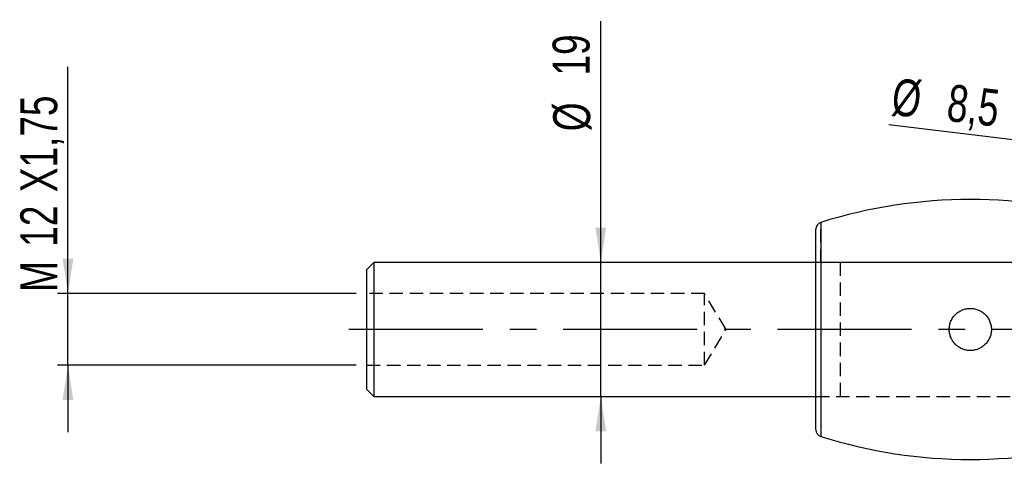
# Model space of a CAD drawing. Extents: x 56 to 617, y 36 to 436.
# Tile 7 of 31: x 70 to 210, y 199 to 262. Entities that reach past the tile are written whole.
import ezdxf

# ---------------------------------------------------------------- set-up
doc = ezdxf.new("R2010")
doc.units = 0
doc.header["$LTSCALE"] = 1.5
doc.linetypes.add('CENTERX2', pattern=[20.32, 12.7, -2.54, 2.54, -2.54])
doc.linetypes.add('HIDDEN', pattern=[1.905, 1.27, -0.635])
doc.layers.get('0').update_dxf_attribs({"linetype": 'CONTINUOUS'})
doc.layers.add('FORMATO', color=179, linetype='CONTINUOUS')
doc.styles.add('SLDTEXTSTYLE0', font='TXT', dxfattribs={"width": 0.75})
doc.dimstyles.new('SLDDIMSTYLE3', dxfattribs={"dimtxt": 5.25, "dimasz": 4.953, "dimexe": 0, "dimexo": 0.0625, "dimgap": 1.3125, "dimtad": 1, "dimdec": 0, "dimrnd": 1e-09, "dimzin": 12, "dimtxsty": 'SLDTEXTSTYLE0', "dimsah": 1, "dimcen": 0.09, "dimazin": 3, "dimtfac": 1, "dimtmove": 0, "dimatfit": 3, "dimtolj": 1, "dimtzin": 12})
doc.dimstyles.new('SLDDIMSTYLE4', dxfattribs={"dimtxt": 5.25, "dimasz": 4.953, "dimexe": 0, "dimexo": 0.0625, "dimgap": 1.3125, "dimtad": 1, "dimdec": 3, "dimrnd": 1e-09, "dimzin": 12, "dimtxsty": 'SLDTEXTSTYLE0', "dimsah": 1, "dimcen": 0.09, "dimazin": 3, "dimtfac": 1, "dimtdec": 3, "dimtmove": 0, "dimatfit": 3, "dimtolj": 1, "dimtzin": 12})
doc.dimstyles.new('SLDDIMSTYLE5', dxfattribs={"dimtxt": 5.25, "dimasz": 4.953, "dimexe": 0, "dimexo": 0.0625, "dimgap": 1.3125, "dimtad": 1, "dimdec": 3, "dimrnd": 1e-09, "dimzin": 12, "dimtxsty": 'SLDTEXTSTYLE0', "dimblk1": 'NONE', "dimsah": 1, "dimcen": 0, "dimazin": 3, "dimtfac": 1, "dimtdec": 3, "dimtmove": 0, "dimatfit": 3, "dimtolj": 1, "dimtzin": 12})

# ---------------------------------------------------------------- blocks, each defined once
blk = doc.blocks.new('_D_9')
at = {"layer": 'FORMATO'}
for p, q in [((152.39, 227.7), (152.39, 262.06)), ((152.39, 208.65), (152.39, 227.7)), ((152.39, 208.65), (152.39, 199.12))]:
    blk.add_line(p, q, dxfattribs=at)
for points in [[(152.39, 227.7), (153.15, 232.65), (151.63, 232.65)], [(152.39, 208.65), (151.63, 203.69), (153.15, 203.69)]]:
    blk.add_solid(points, dxfattribs=at)
at = {"layer": 'FORMATO', "char_height": 5.25, "attachment_point": 1, "rotation": 90, "style": 'SLDTEXTSTYLE0'}
for s, insert in [('19', (145.54, 254.3)), ('%%c', (145.62, 246.38))]:
    blk.add_mtext(s, dxfattribs=dict(at, insert=insert))
blk = doc.blocks.new('_D_10')
at = {"layer": 'FORMATO'}
for p, q in [((76.63, 223.27), (76.63, 255.54)), ((117.63, 223.27), (75.13, 223.27)), ((76.63, 213.07), (76.63, 223.27)), ((117.63, 213.07), (75.13, 213.07)), ((76.63, 213.07), (76.63, 203.55))]:
    blk.add_line(p, q, dxfattribs=at)
for points in [[(76.63, 223.27), (77.39, 228.22), (75.86, 228.22)], [(76.63, 213.07), (75.86, 208.12), (77.39, 208.12)]]:
    blk.add_solid(points, dxfattribs=at)
at = {"layer": 'FORMATO', "char_height": 5.25, "attachment_point": 1, "rotation": 90, "style": 'SLDTEXTSTYLE0'}
for s, insert in [('X1,75', (69.86, 237.7)), ('12', (69.86, 229.94)), ('M', (69.86, 223.51))]:
    blk.add_mtext(s, dxfattribs=dict(at, insert=insert))
blk = doc.blocks.new('_D_11')
at = {"layer": 'FORMATO'}
for q in [(193.36, 247.3), (231.7, 242.66)]:
    blk.add_line((223.26, 243.68), q, dxfattribs=at)
blk.add_solid([(223.26, 243.68), (218.43, 245.04), (218.25, 243.52)], dxfattribs=at)
at = {"layer": 'FORMATO', "char_height": 5.25, "attachment_point": 1, "rotation": 353.0927, "style": 'SLDTEXTSTYLE0'}
for s, insert in [('%%c', (194.17, 253.97)), ('8,5', (202.04, 253.1))]:
    blk.add_mtext(s, dxfattribs=dict(at, insert=insert))
blk = doc.blocks.new('_NONE')

msp = doc.modelspace()

# ---------------------------------------------------------------- linework, layer by layer
at = {"color": 7, "linetype": 'CONTINUOUS'}
for p, q in [((182.9771, 203.9009), (182.9771, 232.443)), ((120.1267, 227.6969), (119.1267, 226.6969)), ((182.9771, 227.6969), (120.1267, 227.6969)), ((120.1267, 227.6969), (120.1267, 208.6469)), ((119.1267, 209.6469), (119.1267, 226.6969)), ((119.1267, 209.6469), (120.1267, 208.6469)), ((120.1267, 208.6469), (182.9771, 208.6469))]:
    msp.add_line(p, q, dxfattribs=at)
at = {"color": 8, "linetype": 'CONTINUOUS'}
msp.add_line((183.676, 233.3966), (183.676, 202.9473), dxfattribs=at)
at = {"color": 7, "linetype": 'HIDDEN'}
for p, q in [((183.676, 227.6719), (183.676, 233.3966)), ((225.1267, 227.6969), (182.9771, 227.6969)), ((226.8771, 227.6969), (182.9771, 227.6969)), ((186.4527, 208.6719), (186.4527, 227.6719)), ((167.1267, 223.2719), (119.1267, 223.2719)), ((167.1267, 213.0719), (167.1267, 223.2719)), ((170.1911, 218.1719), (167.1267, 223.2719)), ((167.1267, 213.0719), (170.1911, 218.1719)), ((119.1267, 213.0719), (167.1267, 213.0719)), ((182.9771, 208.6469), (225.1267, 208.6469)), ((182.9771, 208.6469), (226.8771, 208.6469))]:
    msp.add_line(p, q, dxfattribs=at)
at = {"color": 7, "linetype": 'CONTINUOUS'}
for centre, radius, start, end in [((204.9271, 166.093), 70.5789, 72.476502, 107.523498), ((183.9771, 232.443), 1, 107.523498, 180), ((183.9771, 203.9009), 1, 180, 252.476502), ((204.9271, 270.2509), 70.5789, 252.476502, 287.523498)]:
    msp.add_arc(centre, radius, start, end, dxfattribs=at)
msp.add_open_spline([(202.4629, 219.883), (202.35, 219.7204), (202.2548, 219.5493), (202.0987, 219.1909), (202.0373, 219.0014), (201.9538, 218.617), (201.9312, 218.4227), (201.924, 218.0303), (201.9401, 217.831), (202.0098, 217.4456), (202.0631, 217.2574), (202.2076, 216.89), (202.2978, 216.7142), (202.509, 216.3856), (202.6317, 216.2304), (202.9053, 215.9468), (203.0542, 215.8203), (203.3754, 215.597), (203.5497, 215.4997), (203.9091, 215.3431), (204.095, 215.2829), (204.4794, 215.199), (204.6773, 215.176), (205.0685, 215.1689), (205.264, 215.1843), (205.6543, 215.2547), (205.8427, 215.3084), (206.2066, 215.4515), (206.3839, 215.5421), (206.7144, 215.7545), (206.8675, 215.8756), (207.1498, 216.1476), (207.2791, 216.2994), (207.5023, 216.6206), (207.5977, 216.7911), (207.7556, 217.1529), (207.8164, 217.3411), (207.8998, 217.723), (207.923, 217.9196), (207.9302, 218.3145), (207.9145, 218.5096), (207.8452, 218.8951), (207.7907, 219.0874), (207.6472, 219.4523), (207.5583, 219.6263), (207.346, 219.9573), (207.2227, 220.1131), (206.9517, 220.3944), (206.8027, 220.5217), (206.4778, 220.7477), (206.3068, 220.843), (205.9486, 220.9994), (205.7591, 221.061), (205.3748, 221.1449), (205.1806, 221.1676), (204.7882, 221.1751), (204.5889, 221.1592), (204.2035, 221.0899), (204.0152, 221.0368), (203.6476, 220.8926), (203.4717, 220.8025), (203.143, 220.5917), (202.9878, 220.4693), (202.7035, 220.1954), (202.5759, 220.0457), (202.4629, 219.883)], degree=3, knots=[0, 0, 0, 0, 0.03125, 0.03125, 0.0625, 0.0625, 0.09375, 0.09375, 0.125, 0.125, 0.15625, 0.15625, 0.1875, 0.1875, 0.21875, 0.21875, 0.25, 0.25, 0.28125, 0.28125, 0.3125, 0.3125, 0.34375, 0.34375, 0.375, 0.375, 0.40625, 0.40625, 0.4375, 0.4375, 0.46875, 0.46875, 0.5, 0.5, 0.53125, 0.53125, 0.5625, 0.5625, 0.59375, 0.59375, 0.625, 0.625, 0.65625, 0.65625, 0.6875, 0.6875, 0.71875, 0.71875, 0.75, 0.75, 0.78125, 0.78125, 0.8125, 0.8125, 0.84375, 0.84375, 0.875, 0.875, 0.90625, 0.90625, 0.9375, 0.9375, 0.96875, 0.96875, 1, 1, 1, 1], dxfattribs=at)
at = {"layer": 'FORMATO', "linetype": 'CENTERX2'}
msp.add_line((227.0615, 218.1719), (116.0615, 218.1719), dxfattribs=at)

# ---------------------------------------------------------------- dimensions: what is measured, and where the dimension line sits
at = {"layer": 'FORMATO'}
for base, p1, p2, text, dimstyle, picture, middle in [((152.3894, 227.6969), (120.1267, 208.6469), (120.1267, 227.6969), '%%c<>', 'SLDDIMSTYLE3', '_D_9', (152.3894, 254.2208)), ((76.6267, 223.2719), (119.1267, 213.0719), (119.1267, 223.2719), 'M<>X1,75', 'SLDDIMSTYLE4', '_D_10', (76.6267, 239.5254))]:
    dim = msp.add_linear_dim(base=base, p1=p1, p2=p2, angle=90, text=text, dimstyle=dimstyle, dxfattribs=at)
    dim.commit()
    dim.dimension.update_dxf_attribs({"geometry": picture, "text_midpoint": middle, "dimtype": 160})
dim = msp.add_diameter_dim_2p(p1=(231.6963, 242.6608), p2=(223.2579, 243.6831), dimstyle='SLDDIMSTYLE5', dxfattribs=at)
dim.commit()
dim.dimension.update_dxf_attribs({"geometry": '_D_11', "text_midpoint": (201.7741, 246.2857), "dimtype": 163})

doc.saveas('drawing.dxf')
